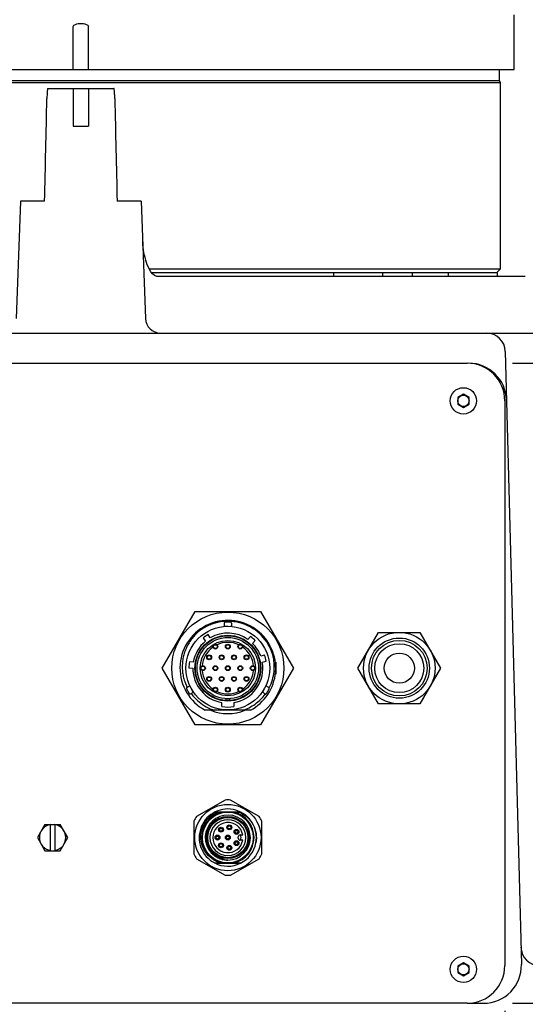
# Model space of a CAD drawing. Header units: millimetres. Extents: x 4086 to 10416, y 123 to 1549.
# Tile 55 of 99: x 7378 to 7412, y 635 to 700. Entities that reach past the tile are written whole.
import ezdxf

# ---------------------------------------------------------------- set-up
doc = ezdxf.new("R2010")
doc.units = ezdxf.units.MM
doc.layers.add('外形图', color=7, linetype='Continuous')
doc.layers.add('尺寸标注', color=7, linetype='Continuous')
doc.styles.add('思源黑', font='SourceHanSansCN-Normal.ttf')
doc.dimstyles.new('尺寸标注_1_4比例中六', dxfattribs={"dimtxt": 10, "dimasz": 8, "dimexe": 2, "dimexo": 1.5, "dimgap": 1, "dimtad": 1, "dimdec": 1, "dimlfac": 4, "dimdsep": 46, "dimtxsty": '思源黑', "dimcen": 0.09, "dimadec": 0, "dimazin": 0, "dimtp": 0.01, "dimtm": 0.01, "dimtfac": 1, "dimtdec": 1, "dimtofl": 0, "dimtmove": 0, "dimatfit": 3, "dimfxl": 1, "dimtolj": 1, "dimarcsym": 0})

# ---------------------------------------------------------------- blocks, each defined once
blk = doc.blocks.new('*D791')
at = {"layer": 'Defpoints', "color": 0}
for p in [(7353.967, 635.577), (7410.217, 635.577), (7410.217, 603.703)]:
    blk.add_point(p, dxfattribs=at)
at = {"layer": '尺寸标注', "color": 0, "lineweight": -2}
for p, q in [((7353.967, 634.077), (7353.967, 601.703)), ((7410.217, 634.077), (7410.217, 601.703)), ((7361.967, 603.703), (7402.217, 603.703))]:
    blk.add_line(p, q, dxfattribs=at)
at = {"layer": '尺寸标注', "color": 0}
for points in [[(7361.967, 605.036), (7361.967, 602.37), (7353.967, 603.703)], [(7402.217, 602.37), (7402.217, 605.036), (7410.217, 603.703)]]:
    blk.add_solid(points, dxfattribs=at)
at = {"layer": '尺寸标注', "color": 0, "insert": (7381.847, 609.881), "char_height": 10, "attachment_point": 5, "style": '思源黑'}
blk.add_mtext('\\A1;225', dxfattribs=at)
blk = doc.blocks.new('*D792')
at = {"layer": 'Defpoints', "color": 0}
for p in [(7409.217, 677.077), (7409.217, 634.577), (7462.836, 634.577)]:
    blk.add_point(p, dxfattribs=at)
at = {"layer": '尺寸标注', "color": 0, "lineweight": -2}
for p, q in [((7410.717, 677.077), (7464.836, 677.077)), ((7462.836, 669.077), (7462.836, 642.577)), ((7410.717, 634.577), (7464.836, 634.577))]:
    blk.add_line(p, q, dxfattribs=at)
at = {"layer": '尺寸标注', "color": 0}
for points in [[(7464.169, 669.077), (7461.503, 669.077), (7462.836, 677.077)], [(7461.503, 642.577), (7464.169, 642.577), (7462.836, 634.577)]]:
    blk.add_solid(points, dxfattribs=at)
at = {"layer": '尺寸标注', "color": 0, "insert": (7456.658, 656.291), "char_height": 10, "attachment_point": 5, "rotation": 90, "style": '思源黑'}
blk.add_mtext('\\A1;170', dxfattribs=at)

msp = doc.modelspace()

# ---------------------------------------------------------------- linework, layer by layer
at = {"layer": '外形图', "linetype": 'Continuous'}
for p, q in [((7410.842, 696.577), (7410.842, 700.21)), ((7381.592, 696.577), (7381.592, 699.442)), ((7382.592, 696.577), (7382.592, 699.442)), ((7353.342, 696.577), (7410.841, 696.577)), ((7409.842, 696.577), (7409.842, 695.827)), ((7354.279, 695.719), (7409.904, 695.719)), ((7409.842, 695.827), (7354.342, 695.827)), ((7409.842, 695.827), (7409.904, 695.719)), ((7409.904, 695.719), (7409.904, 683.327)), ((7379.906, 695.327), (7384.277, 695.327)), ((7381.592, 695.327), (7381.592, 692.827)), ((7382.592, 695.327), (7382.592, 692.827)), ((7381.592, 692.827), (7382.592, 692.827)), ((7378.08, 687.827), (7377.808, 680.042)), ((7379.687, 687.827), (7378.08, 687.827)), ((7386.103, 687.827), (7384.496, 687.827)), ((7386.103, 687.827), (7386.375, 680.042)), ((7409.904, 683.327), (7386.64, 683.327)), ((7409.654, 683.077), (7409.904, 683.327)), ((7401.084, 683.077), (7386.812, 683.077)), ((7411.574, 682.827), (7387.124, 682.827)), ((7398.851, 683.077), (7398.851, 682.827)), ((7401.939, 683.077), (7401.084, 683.077)), ((7409.637, 683.077), (7401.939, 683.077)), ((7402.101, 683.077), (7402.101, 682.827)), ((7404.092, 682.827), (7404.092, 683.077)), ((7406.467, 683.077), (7406.467, 682.827)), ((7409.717, 683.077), (7409.637, 683.077)), ((7409.717, 683.077), (7409.717, 682.827)), ((7349.177, 679.077), (7415.006, 679.077)), ((7410.248, 677.86), (7411.315, 637.143)), ((7356.467, 677.077), (7407.717, 677.077)), ((7407.467, 675.01), (7407.092, 674.794)), ((7407.092, 674.794), (7407.092, 674.361)), ((7407.842, 674.794), (7407.467, 675.01)), ((7407.842, 674.361), (7407.842, 674.794)), ((7407.092, 674.361), (7407.467, 674.144)), ((7407.467, 674.144), (7407.842, 674.361)), ((7410.217, 674.577), (7410.217, 637.077)), ((7387.486, 656.827), (7389.664, 660.599)), ((7389.664, 660.599), (7394.019, 660.599)), ((7394.019, 660.599), (7396.197, 656.827)), ((7391.594, 659.821), (7391.594, 659.605)), ((7392.026, 659.885), (7391.657, 659.885)), ((7392.089, 659.821), (7392.089, 659.605)), ((7391.594, 659.605), (7391.842, 659.605)), ((7391.646, 659.605), (7391.646, 659.598)), ((7392.028, 659.605), (7392.089, 659.605)), ((7392.037, 659.605), (7392.037, 659.598)), ((7393.407, 659.582), (7393.41, 659.58)), ((7393.699, 659.4), (7393.701, 659.399)), ((7400.474, 656.827), (7401.845, 659.202)), ((7401.845, 659.202), (7404.588, 659.202)), ((7404.588, 659.202), (7405.959, 656.827)), ((7390.2, 658.823), (7390.35, 658.609)), ((7390.677, 658.839), (7390.527, 659.053)), ((7393.345, 658.93), (7393.177, 658.73)), ((7393.483, 658.472), (7393.651, 658.673)), ((7389.552, 657.228), (7389.292, 657.251)), ((7394.279, 657.687), (7394.026, 657.62)), ((7394.13, 657.233), (7394.382, 657.301)), ((7394.992, 657.224), (7395.023, 657.224)), ((7395.023, 657.224), (7395.023, 656.43)), ((7389.664, 653.055), (7387.486, 656.827)), ((7389.257, 656.853), (7389.517, 656.83)), ((7396.197, 656.827), (7394.019, 653.055)), ((7401.845, 654.452), (7400.474, 656.827)), ((7405.959, 656.827), (7404.588, 654.452)), ((7395.023, 656.43), (7394.992, 656.43)), ((7389.102, 655.458), (7389.286, 655.139)), ((7389.125, 655.545), (7389.312, 655.653)), ((7389.386, 655.523), (7389.312, 655.653)), ((7389.338, 655.607), (7389.344, 655.611)), ((7389.372, 655.116), (7389.559, 655.224)), ((7389.559, 655.224), (7389.485, 655.353)), ((7389.533, 655.269), (7389.539, 655.273)), ((7394.198, 655.353), (7394.124, 655.224)), ((7394.311, 655.116), (7394.124, 655.224)), ((7394.15, 655.269), (7394.144, 655.273)), ((7394.371, 655.653), (7394.297, 655.523)), ((7394.345, 655.607), (7394.339, 655.611)), ((7394.558, 655.545), (7394.371, 655.653)), ((7394.397, 655.139), (7394.581, 655.458)), ((7391.441, 654.274), (7391.441, 654.538)), ((7391.969, 654.789), (7391.715, 654.789)), ((7391.715, 654.789), (7391.715, 654.678)), ((7391.969, 654.678), (7391.969, 654.789)), ((7392.242, 654.538), (7392.242, 654.274)), ((7394.327, 655.105), (7394.33, 655.108)), ((7393.338, 654.027), (7390.345, 654.027)), ((7404.588, 654.452), (7401.845, 654.452)), ((7394.019, 653.055), (7389.664, 653.055)), ((7391.66, 648.071), (7389.773, 646.981)), ((7393.91, 646.981), (7392.023, 648.071)), ((7389.592, 646.667), (7389.592, 644.487)), ((7390.968, 647.265), (7392.715, 647.265)), ((7391.021, 647.29), (7392.663, 647.29)), ((7394.092, 644.487), (7394.092, 646.667)), ((7379.711, 646.452), (7379.206, 645.577)), ((7379.711, 646.452), (7380.722, 646.452)), ((7380.067, 644.702), (7380.067, 646.452)), ((7380.367, 646.452), (7380.367, 644.702)), ((7381.227, 645.577), (7380.722, 646.452)), ((7391.285, 646.029), (7391.301, 646.049)), ((7391.36, 646.002), (7391.343, 645.981)), ((7391.418, 646.193), (7391.435, 646.213)), ((7391.493, 646.166), (7391.477, 646.146)), ((7391.835, 646.189), (7391.851, 646.209)), ((7391.91, 646.162), (7391.893, 646.141)), ((7391.968, 646.353), (7391.985, 646.373)), ((7392.043, 646.326), (7392.027, 646.306)), ((7392.446, 646.048), (7392.462, 646.068)), ((7392.52, 646.021), (7392.504, 646.001)), ((7379.206, 645.577), (7379.711, 644.702)), ((7380.722, 644.702), (7381.227, 645.577)), ((7391.051, 645.509), (7391.068, 645.529)), ((7391.126, 645.482), (7391.109, 645.461)), ((7391.185, 645.673), (7391.201, 645.693)), ((7391.259, 645.646), (7391.243, 645.626)), ((7391.738, 645.509), (7391.754, 645.529)), ((7391.812, 645.482), (7391.796, 645.461)), ((7391.871, 645.673), (7391.887, 645.693)), ((7391.945, 645.646), (7391.929, 645.626)), ((7392.313, 645.884), (7392.329, 645.904)), ((7392.387, 645.857), (7392.371, 645.836)), ((7392.529, 645.527), (7392.529, 645.627)), ((7392.654, 645.752), (7392.826, 645.752)), ((7392.826, 645.402), (7392.654, 645.402)), ((7379.711, 644.702), (7380.722, 644.702)), ((7391.285, 644.989), (7391.301, 645.009)), ((7391.36, 644.962), (7391.343, 644.941)), ((7391.418, 645.153), (7391.435, 645.173)), ((7391.493, 645.126), (7391.477, 645.106)), ((7391.835, 644.829), (7391.851, 644.849)), ((7391.91, 644.802), (7391.893, 644.781)), ((7391.968, 644.993), (7391.985, 645.013)), ((7392.043, 644.966), (7392.027, 644.946)), ((7392.313, 645.134), (7392.329, 645.154)), ((7392.387, 645.107), (7392.371, 645.086)), ((7392.446, 645.298), (7392.462, 645.318)), ((7392.52, 645.271), (7392.504, 645.251)), ((7393.708, 645.223), (7393.707, 645.219)), ((7389.773, 644.174), (7391.66, 643.084)), ((7391.842, 644.177), (7391.842, 644.227)), ((7391.842, 644.077), (7391.842, 644.089)), ((7392.023, 643.084), (7393.91, 644.174)), ((7390.968, 643.89), (7392.715, 643.89)), ((7392.663, 643.865), (7391.021, 643.865)), ((7407.467, 637.26), (7407.092, 637.044)), ((7407.092, 637.044), (7407.092, 636.611)), ((7407.842, 637.044), (7407.467, 637.26)), ((7407.842, 636.611), (7407.842, 637.044)), ((7407.092, 636.611), (7407.467, 636.394)), ((7407.467, 636.394), (7407.842, 636.611)), ((7407.717, 634.577), (7356.467, 634.577)), ((7407.717, 634.577), (7408.815, 634.577))]:
    msp.add_line(p, q, dxfattribs=at)
for centre, radius in [((7407.467, 674.577), 0.875), ((7407.467, 674.577), 0.375), ((7391.842, 656.827), 3.721), ((7391.842, 656.827), 2.778), ((7403.217, 656.827), 2.375), ((7391.842, 656.827), 2.184), ((7391.842, 656.827), 2.153), ((7391.842, 656.827), 2.035), ((7391.842, 656.827), 1.838), ((7391.016, 658.256), 0.159), ((7391.842, 658.256), 0.159), ((7392.667, 658.256), 0.159), ((7403.217, 656.827), 2), ((7403.217, 656.827), 1.847), ((7403.217, 656.827), 1.625), ((7391.016, 658.256), 0.125), ((7391.842, 658.256), 0.125), ((7392.667, 658.256), 0.125), ((7403.217, 656.827), 1), ((7390.603, 657.545), 0.159), ((7390.603, 657.545), 0.125), ((7391.429, 657.545), 0.159), ((7391.429, 657.545), 0.125), ((7392.254, 657.545), 0.159), ((7392.254, 657.545), 0.125), ((7393.08, 657.545), 0.159), ((7393.08, 657.545), 0.125), ((7390.191, 656.827), 0.159), ((7390.191, 656.827), 0.125), ((7391.016, 656.827), 0.159), ((7391.016, 656.827), 0.125), ((7391.842, 656.827), 0.159), ((7391.842, 656.827), 0.125), ((7392.667, 656.827), 0.159), ((7392.667, 656.827), 0.125), ((7393.493, 656.827), 0.159), ((7393.493, 656.827), 0.125), ((7390.603, 656.11), 0.159), ((7390.603, 656.11), 0.125), ((7391.429, 656.11), 0.159), ((7391.429, 656.11), 0.125), ((7392.254, 656.11), 0.159), ((7392.254, 656.11), 0.125), ((7393.08, 656.11), 0.159), ((7393.08, 656.11), 0.125), ((7391.016, 655.398), 0.159), ((7391.016, 655.398), 0.125), ((7391.842, 655.398), 0.159), ((7391.842, 655.398), 0.125), ((7392.667, 655.398), 0.159), ((7392.667, 655.398), 0.125), ((7391.842, 645.577), 2.2), ((7391.842, 645.577), 1.688), ((7391.842, 645.577), 1.4), ((7391.842, 645.577), 1.35), ((7391.842, 645.577), 1.337), ((7391.389, 646.097), 0.163), ((7391.389, 646.097), 0.125), ((7391.389, 646.097), 0.1), ((7391.939, 646.257), 0.163), ((7391.939, 646.257), 0.125), ((7391.939, 646.257), 0.1), ((7392.417, 645.952), 0.163), ((7392.417, 645.952), 0.125), ((7392.417, 645.952), 0.1), ((7391.155, 645.577), 0.163), ((7391.155, 645.577), 0.125), ((7391.155, 645.577), 0.1), ((7391.842, 645.577), 0.163), ((7391.842, 645.577), 0.125), ((7391.842, 645.577), 0.1), ((7392.417, 645.202), 0.163), ((7391.389, 645.057), 0.163), ((7391.389, 645.057), 0.125), ((7391.389, 645.057), 0.1), ((7391.939, 644.897), 0.163), ((7391.939, 644.897), 0.125), ((7391.939, 644.897), 0.1), ((7392.417, 645.202), 0.125), ((7392.417, 645.202), 0.1), ((7407.467, 636.827), 0.875), ((7407.467, 636.827), 0.375)]:
    msp.add_circle(centre, radius, dxfattribs=at)
for centre, radius, start, end in [((7387.375, 680.077), 1, 182, 270), ((7408.999, 677.827), 1.25, 1.49994, 90), ((7407.717, 674.577), 2.5, 0, 90), ((7391.842, 656.827), 3.175, 54.17124, 241.88458), ((7391.842, 656.827), 3.111, 16.58496, 127.41506), ((7391.884, 656.852), 3.118, 112.58329, 128.30427), ((7391.657, 659.821), 0.0635, 90, 180), ((7392.026, 659.821), 0.0635, 0, 90), ((7391.842, 656.827), 2.324, 54.9373, 120.0627), ((7391.842, 656.827), 3.175, 298.11543, 52.58424), ((7391.887, 656.81), 3.161, 61.25768, 62.03776), ((7391.881, 656.798), 3.174, 55.0506, 61.1979), ((7391.883, 656.802), 3.17, 53.4623, 55.00352), ((7391.842, 656.827), 2.324, 129.9373, 170.0627), ((7391.842, 656.827), 2.584, 120.56112, 129.43888), ((7391.842, 656.827), 1.711, 64.97698, 115.02302), ((7391.842, 656.827), 2.584, 45.56112, 54.43888), ((7391.842, 656.827), 2.324, 19.9373, 45.0627), ((7391.842, 656.827), 1.711, 125.01457, 174.99309), ((7391.842, 656.827), 1.711, 5.00778, 54.98629), ((7391.842, 656.827), 2.584, 170.56112, 179.43888), ((7391.842, 656.827), 2.324, 279.91175, 10.0627), ((7391.842, 656.827), 2.584, 10.56112, 19.43888), ((7391.842, 656.827), 2.324, 179.9373, 260.08825), ((7391.842, 656.827), 1.711, 185.00778, 234.98629), ((7391.842, 656.827), 1.711, 305.01457, 354.99309), ((7389.157, 655.49), 0.0635, 120, 210), ((7391.842, 656.827), 1.711, 244.97698, 295.02302), ((7394.526, 655.49), 0.0635, 330, 60), ((7391.887, 656.913), 3.038, 332.66653, 332.90811), ((7389.341, 655.171), 0.0635, 210, 300), ((7391.774, 656.897), 2.949, 216.67766, 231.3853), ((7391.842, 656.827), 2.938, 229.49983, 252.3781), ((7394.342, 655.171), 0.0635, 240, 330), ((7391.842, 656.827), 3.021, 247.96153, 292.0325), ((7391.842, 656.827), 2.584, 261.09532, 278.90468), ((7391.842, 645.577), 2.5, 85.84193, 94.15807), ((7391.842, 645.577), 1.9, 349.25851, 242.64267), ((7391.842, 645.577), 2.5, 145.84193, 154.15807), ((7391.842, 645.577), 1.736, 103.60944, 256.39056), ((7391.842, 645.577), 1.495, 270, 266.92305), ((7391.842, 645.577), 1.188, 270, 269.97832), ((7391.807, 645.564), 1.398, 113.07029, 114.25125), ((7391.807, 645.566), 1.397, 112.48395, 113.0702), ((7391.842, 645.577), 1.736, 283.60944, 76.39056), ((7391.842, 645.577), 2.5, 25.84193, 34.15807), ((7380.217, 645.577), 0.875, 99.87089, 260.12911), ((7380.217, 645.577), 0.875, 279.87089, 80.12911), ((7391.842, 645.577), 1, 10.07866, 349.92134), ((7392.654, 645.627), 0.125, 90, 180), ((7392.654, 645.527), 0.125, 180, 270), ((7391.842, 645.577), 0.875, 348.46304, 11.53696), ((7391.842, 645.577), 1.9, 242.67186, 349.12538), ((7391.809, 645.483), 1.404, 345.6908, 346.10219), ((7391.809, 645.483), 1.405, 346.10218, 346.3053), ((7391.842, 645.577), 2.5, 205.84193, 214.15807), ((7391.962, 645.514), 1.43, 226.80006, 265.17819), ((7391.931, 645.535), 1.46, 263.32408, 266.48528), ((7391.842, 645.577), 2.5, 325.84193, 334.15807), ((7391.842, 645.577), 2.5, 265.84193, 274.15807), ((7412.534, 638.327), 1.25, 181.5, 270), ((7407.717, 637.077), 2.5, 270, 0), ((7408.815, 637.077), 2.5, 270, 1.5)]:
    msp.add_arc(centre, radius, start, end, dxfattribs=at)
msp.add_ellipse((7407.835, 674.535), major_axis=(0.067, -2.541), ratio=0.983495, start_param=1.570796, end_param=3.115845, dxfattribs=at)
for points, knots in [([(7381.592, 699.442), (7381.592, 699.507), (7381.797, 699.629), (7382.092, 699.638), (7382.386, 699.629), (7382.592, 699.507), (7382.592, 699.442)], [0, 0, 0, 0, 5723.003894, 16420.391109, 27117.837235, 32841.1415, 32841.1415, 32841.1415, 32841.1415]), ([(7379.906, 695.327), (7379.89, 695.327), (7379.88, 695.244), (7379.861, 695.139), (7379.85, 694.914), (7379.843, 694.751), (7379.841, 694.655)], [0, 0, 0, 0, 2181.951359, 8453.750276, 18917.09566, 32798.716501, 32798.716501, 32798.716501, 32798.716501]), ([(7384.342, 694.655), (7384.34, 694.751), (7384.333, 694.914), (7384.322, 695.139), (7384.303, 695.244), (7384.293, 695.327), (7384.277, 695.327)], [0, 0, 0, 0, 13959.633867, 24482.639295, 30790.363514, 32984.447758, 32984.447758, 32984.447758, 32984.447758]), ([(7387.124, 682.827), (7386.917, 682.908), (7386.61, 683.294), (7386.298, 684.134), (7386.208, 684.823), (7386.192, 685.278)], [0, 0, 0, 0, 6494.469761, 13112.658542, 26361.04798, 26361.04798, 26361.04798, 26361.04798]), ([(7390.686, 659.731), (7390.793, 659.775), (7391.012, 659.852), (7391.35, 659.931), (7391.695, 659.971), (7392.043, 659.974), (7392.388, 659.938), (7392.728, 659.864), (7393.057, 659.754), (7393.267, 659.656), (7393.37, 659.602)], [0, 0, 0, 0, 7878.811278, 15757.84324, 23636.641539, 31515.572229, 39394.528194, 47273.48723, 55152.097356, 63031.090327, 63031.090327, 63031.090327, 63031.090327]), ([(7389.951, 659.299), (7389.861, 659.225), (7389.69, 659.069), (7389.461, 658.807), (7389.262, 658.52), (7389.098, 658.214), (7388.968, 657.89), (7388.877, 657.554), (7388.825, 657.21), (7388.816, 656.978), (7388.818, 656.862)], [0, 0, 0, 0, 7856.839379, 15715.367526, 23572.358826, 31429.828505, 39287.125985, 47144.781863, 55002.687517, 62860.311462, 62860.311462, 62860.311462, 62860.311462]), ([(7394.591, 655.529), (7394.676, 655.696), (7394.816, 656.046), (7394.926, 656.599), (7394.934, 657.163), (7394.871, 657.534), (7394.824, 657.715)], [0, 0, 0, 0, 8462.236541, 16924.406639, 25386.357165, 33849.120716, 33849.120716, 33849.120716, 33849.120716]), ([(7388.818, 656.862), (7388.821, 656.749), (7388.838, 656.523), (7388.902, 656.189), (7389.003, 655.865), (7389.095, 655.658), (7389.146, 655.557)], [0, 0, 0, 0, 8399.819514, 16799.455497, 25199.358395, 33599.621109, 33599.621109, 33599.621109, 33599.621109]), ([(7392.81, 654.027), (7392.96, 654.073), (7393.254, 654.191), (7393.662, 654.434), (7394.026, 654.739), (7394.234, 654.978), (7394.327, 655.105)], [0, 0, 0, 0, 8454.728252, 16909.557902, 25364.81021, 33819.716537, 33819.716537, 33819.716537, 33819.716537]), ([(7391.398, 643.89), (7391.219, 643.933), (7390.871, 644.078), (7390.447, 644.447), (7390.156, 644.93), (7390.028, 645.478), (7390.075, 646.039), (7390.289, 646.559), (7390.652, 646.989), (7390.969, 647.191), (7391.139, 647.265)], [0, 0, 0, 0, 7903.4561, 15807.259091, 23711.705924, 31616.185925, 39521.564881, 47426.945442, 55332.597368, 63238.913474, 63238.913474, 63238.913474, 63238.913474]), ([(7391.233, 646.839), (7391.161, 646.807), (7391.021, 646.729), (7390.773, 646.528), (7390.531, 646.204), (7390.387, 645.741), (7390.402, 645.257), (7390.571, 644.804), (7390.879, 644.43), (7391.289, 644.173), (7391.603, 644.097), (7391.761, 644.084)], [0, 0, 0, 0, 4449.229973, 8898.371928, 17765.825526, 26633.202711, 35501.947125, 44370.931194, 53240.441925, 62111.018404, 70981.66952, 70981.66952, 70981.66952, 70981.66952]), ([(7392.613, 647.265), (7392.709, 647.223), (7392.893, 647.124), (7393.221, 646.868), (7393.544, 646.449), (7393.746, 645.85), (7393.743, 645.427), (7393.708, 645.223)], [0, 0, 0, 0, 5219.384885, 10438.761124, 20841.914199, 31245.047623, 41649.111647, 41649.111647, 41649.111647, 41649.111647]), ([(7393.174, 645.151), (7393.201, 645.264), (7393.229, 645.498), (7393.196, 645.732), (7393.165, 645.845)], [0, 0, 0, 0, 9568.013348, 19133.425479, 19133.425479, 19133.425479, 19133.425479])]:
    msp.add_open_spline(points, degree=3, knots=knots, dxfattribs=at)
for points in [[(7379.687, 687.827), (7379.738, 690.103), (7379.79, 692.379), (7379.841, 694.655)], [(7384.342, 694.655), (7384.393, 692.379), (7384.445, 690.103), (7384.496, 687.827)]]:
    msp.add_open_spline(points, degree=3, dxfattribs=at)

# ---------------------------------------------------------------- dimensions: what is measured, and where the dimension line sits
at = {"layer": '尺寸标注'}
dim = msp.add_linear_dim(base=(7462.836, 634.577), p1=(7409.217, 677.077), p2=(7409.217, 634.577), angle=270, dimstyle='尺寸标注_1_4比例中六', dxfattribs=at)
dim.commit()
dim.dimension.update_dxf_attribs({"geometry": '*D792', "text_midpoint": (7462.836, 656.291), "dimtype": 160})
dim = msp.add_linear_dim(base=(7410.217, 603.703), p1=(7353.967, 635.577), p2=(7410.217, 635.577), dimstyle='尺寸标注_1_4比例中六', dxfattribs=at)
dim.commit()
dim.dimension.update_dxf_attribs({"geometry": '*D791', "text_midpoint": (7381.847, 603.703), "dimtype": 160})

doc.saveas('drawing.dxf')
